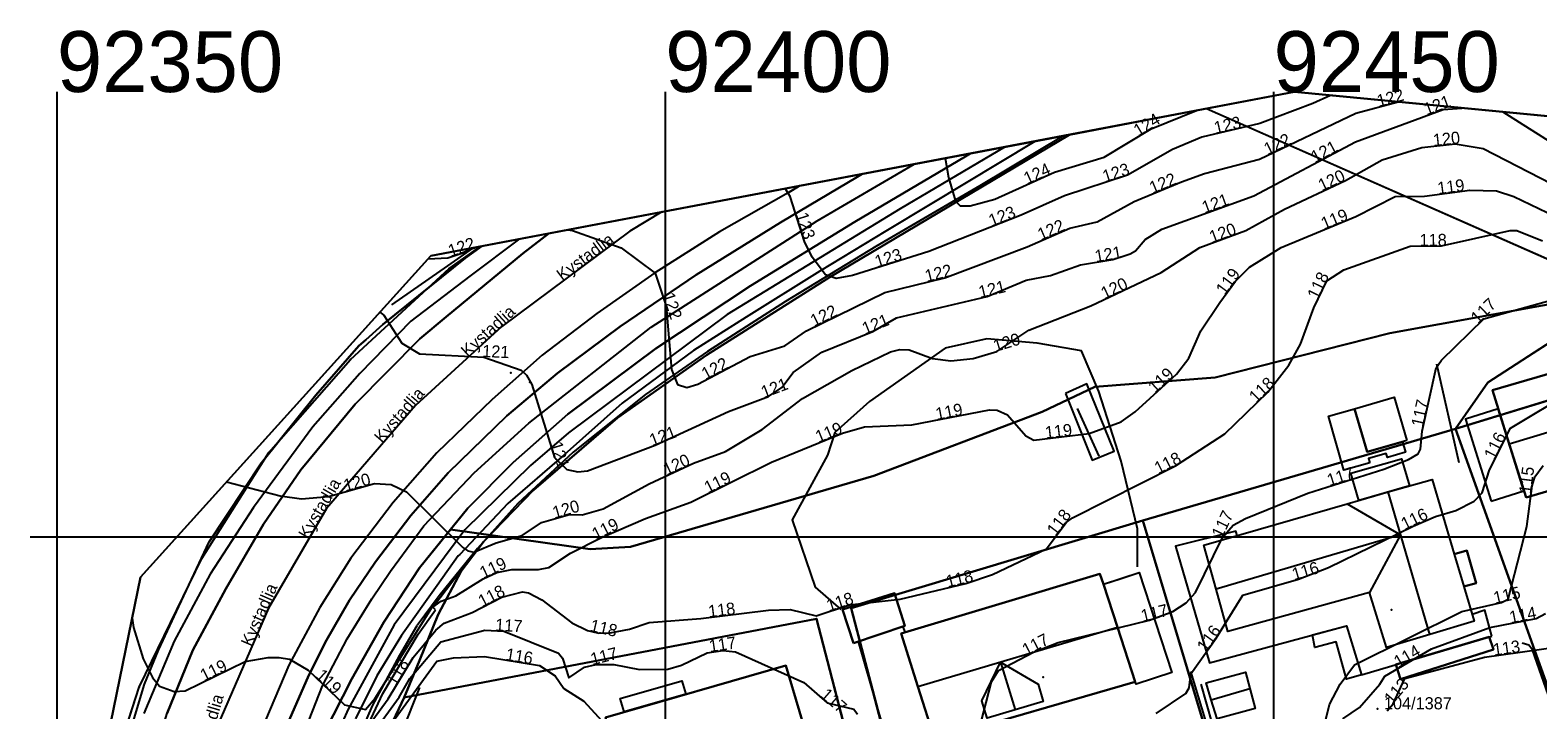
# Model space of a CAD drawing. Header units: metres. Extents: x 92348 to 92653, y 1600225 to 1600392.
# Tile 5 of 14: x 92348 to 92472, y 1600336 to 1600392. Entities that reach past the tile are written whole.
import ezdxf

# ---------------------------------------------------------------- set-up
doc = ezdxf.new("R2010")
doc.units = ezdxf.units.M
doc.header["$LTSCALE"] = 25.4
for name, color, linetype in [('Adresse', 10, 'Continuous'), ('AnnenBygning', 10, 'Continuous'), ('AnnetVegarealAvgrensning', 10, 'Continuous'), ('ArealressursFlate', 10, 'Continuous'), ('ArealressursGrense', 10, 'Continuous'), ('Bestillingspolygon', 10, 'Continuous'), ('Bygning', 10, 'Continuous'), ('Bygningsdelelinje', 10, 'Continuous'), ('Bygningslinje', 10, 'Continuous'), ('Eiendomsgrense', 10, 'Continuous'), ('elveg20.v_kartverket_255_veglenke', 10, 'Continuous'), ('GatenavnTekst', 10, 'Continuous'), ('Gidtekst', 10, 'Continuous'), ('Gjerde', 10, 'Continuous'), ('GnrBnrTekst', 10, 'Continuous'), ('Hekk', 10, 'Continuous'), ('HoydeTekst', 10, 'Continuous'), ('HøydeKurve', 10, 'Continuous'), ('KantUtsnitt', 10, 'Continuous'), ('Kumlokk', 10, 'Continuous'), ('Mast', 10, 'Continuous'), ('MurLoddrett', 10, 'Continuous'), ('Mønelinje', 10, 'Continuous'), ('Rutenett', 10, 'Continuous'), ('Rutenett_text', 10, 'Continuous'), ('Skjerm', 10, 'Continuous'), ('Takkant', 10, 'Continuous'), ('Takoverbygg', 10, 'Continuous'), ('TakoverbyggKant', 10, 'Continuous'), ('Taksprang', 10, 'Continuous'), ('TaksprangBunn', 10, 'Continuous'), ('Teig', 10, 'Continuous'), ('Teiggrensepunkt', 10, 'Continuous'), ('Vegdekkekant', 10, 'Continuous'), ('VeggrøftÅpen', 10, 'Continuous'), ('VegGåendeOgSyklende', 10, 'Continuous'), ('VegKjørende', 10, 'Continuous'), ('Veranda', 10, 'Continuous')]:
    doc.layers.add(name, color=color, linetype=linetype)

msp = doc.modelspace()

# ---------------------------------------------------------------- linework, layer by layer
at = {"layer": 'Adresse'}
for p in [(92459.69, 1600344.01), (92431.05, 1600338.48)]:
    msp.add_point(p, dxfattribs=at)
at = {"layer": 'AnnenBygning'}
for points in [[(92415.46, 1600341.27, 121.64), (92414.57, 1600344.03, 121.12), (92418.84, 1600345.37, 121.11), (92419.68, 1600342.68, 121.74)], [(92444.87, 1600336.61, 118.63), (92444.46, 1600338, 117.49), (92447.68, 1600338.87, 117.46), (92448.04, 1600337.54, 118.63), (92448.48, 1600335.89, 117.53), (92445.35, 1600335.03, 117.57)]]:
    msp.add_polyline3d(points, close=True, dxfattribs=at)
at = {"layer": 'AnnetVegarealAvgrensning'}
msp.add_line((92446.16, 1600329.15, 116.13), (92443.19, 1600338.93, 116.13), dxfattribs=at)
msp.add_polyline3d([(92476.04, 1600343.1, 113.11), (92476.57, 1600337.87, 112.54), (92476.69, 1600337.31, 112.51), (92476.56, 1600337.16, 112.5), (92476.47, 1600337.12, 112.49), (92476.28, 1600337.1, 112.49), (92475.15, 1600340.26, 112.74), (92474.85, 1600340.55, 112.74), (92474.38, 1600340.56, 112.74), (92474, 1600340.5, 112.71), (92473.59, 1600340.41, 112.67), (92473, 1600340.1, 112.65), (92472.98, 1600339.75, 112.64), (92474.36, 1600334.63, 112.32), (92474.29, 1600334.05, 112.31), (92474.17, 1600333.96, 112.28), (92473.84, 1600333.99, 112.27), (92473.51, 1600334.39, 112.29), (92471.27, 1600340.71, 112.67), (92470.97, 1600341.09, 112.7), (92470.44, 1600341.27, 112.71)], dxfattribs=at)
at = {"layer": 'ArealressursFlate'}
for points in [[(92480.57, 1600370.57), (92459.55, 1600366.74), (92445.21, 1600363.11), (92435.3, 1600362.34), (92430.99, 1600360.29), (92417.13, 1600355.03), (92397.13, 1600349.19), (92393.82, 1600349), (92382.34, 1600350.61), (92383.76, 1600352.37), (92387.5, 1600356.12), (92391.99, 1600360.08), (92399.22, 1600365.5), (92407, 1600370.63), (92415.59, 1600375.9), (92424.67, 1600381.29), (92425.08, 1600381.53), (92451.71, 1600386.58), (92530.82, 1600378.99)], [(92368.99, 1600334.68), (92370.62, 1600338.45), (92372.06, 1600341.33), (92374.05, 1600344.79), (92376.19, 1600347.95), (92379.1, 1600351.76), (92382.16, 1600355.28), (92386.97, 1600359.94), (92391.14, 1600363.46), (92396.29, 1600367.3), (92402.53, 1600371.55), (92409.48, 1600375.85), (92415.81, 1600379.61), (92416.2, 1600379.85), (92425.08, 1600381.53), (92424.67, 1600381.29), (92415.59, 1600375.9), (92407, 1600370.63), (92399.22, 1600365.5), (92391.99, 1600360.08), (92387.5, 1600356.12), (92383.76, 1600352.37), (92382.34, 1600350.61), (92379.81, 1600347.45), (92376.88, 1600342.98), (92374.23, 1600338.32), (92371.98, 1600333.92)], [(92359.06, 1600335.52), (92361.18, 1600340.69), (92363.88, 1600345.73), (92366.98, 1600351.05), (92370.04, 1600355.51), (92374.52, 1600360.91), (92379.83, 1600366.28), (92381.98, 1600368.08), (92388.29, 1600373.31), (92390.47, 1600374.96), (92411.03, 1600378.86), (92410.09, 1600378.3), (92404.47, 1600375.08), (92399.13, 1600371.7), (92394.38, 1600368.37), (92389.87, 1600364.94), (92385.78, 1600361.3), (92381.22, 1600356.92), (92377.63, 1600352.84), (92374.15, 1600348.24), (92371.6, 1600344.19), (92369.07, 1600339.46), (92366.77, 1600334.03)], [(92371.98, 1600333.92), (92374.23, 1600338.32), (92376.88, 1600342.98), (92379.81, 1600347.45), (92382.34, 1600350.61), (92393.82, 1600349), (92397.13, 1600349.19), (92417.13, 1600355.03), (92430.99, 1600360.29), (92435.3, 1600362.34), (92445.21, 1600363.11), (92459.55, 1600366.74), (92480.57, 1600370.57)]]:
    msp.add_lwpolyline(points, dxfattribs=at)
at = {"layer": 'ArealressursGrense'}
msp.add_line((92410.09, 1600378.3), (92411.03, 1600378.86), dxfattribs=at)
for points in [[(92382.34, 1600350.61), (92383.76, 1600352.37), (92387.5, 1600356.12), (92391.99, 1600360.08), (92399.22, 1600365.5), (92407, 1600370.63), (92415.59, 1600375.9), (92424.67, 1600381.29), (92425.08, 1600381.53)], [(92416.2, 1600379.85), (92415.81, 1600379.61), (92409.48, 1600375.85), (92402.53, 1600371.55), (92396.29, 1600367.3), (92391.14, 1600363.46), (92386.97, 1600359.94), (92382.16, 1600355.28), (92379.1, 1600351.76), (92376.19, 1600347.95), (92374.05, 1600344.79), (92372.06, 1600341.33), (92370.62, 1600338.45), (92368.99, 1600334.68)], [(92410.09, 1600378.3), (92404.47, 1600375.08), (92399.13, 1600371.7), (92394.38, 1600368.37), (92389.87, 1600364.94), (92385.78, 1600361.3), (92381.22, 1600356.92), (92377.63, 1600352.84), (92374.15, 1600348.24), (92371.6, 1600344.19), (92369.07, 1600339.46), (92366.77, 1600334.03)], [(92381.98, 1600368.08), (92388.29, 1600373.31), (92390.47, 1600374.96)], [(92521.85, 1600366.36), (92495.45, 1600367.28), (92490.17, 1600367.74), (92489.32, 1600368.18), (92488.08, 1600369.22), (92485.58, 1600370.12), (92482.66, 1600370.56), (92480.57, 1600370.57), (92459.55, 1600366.74), (92445.21, 1600363.11), (92435.3, 1600362.34), (92430.99, 1600360.29), (92417.13, 1600355.03), (92397.13, 1600349.19), (92393.82, 1600349), (92382.34, 1600350.61)], [(92366.07, 1600270.51), (92364.75, 1600272.74), (92362.31, 1600277.08), (92359.64, 1600283.12), (92358.05, 1600287.45), (92356.66, 1600292.41), (92355.71, 1600296.97), (92355.18, 1600300.69), (92354.76, 1600305.88), (92354.72, 1600309.27), (92354.8, 1600313.33), (92355.01, 1600316.18), (92355.56, 1600321.27), (92356.56, 1600326.53), (92357.56, 1600330.6), (92359.06, 1600335.52), (92361.18, 1600340.69), (92363.88, 1600345.73), (92366.98, 1600351.05), (92370.04, 1600355.51), (92374.52, 1600360.91), (92379.83, 1600366.28), (92381.98, 1600368.08)], [(92371.98, 1600333.92), (92374.23, 1600338.32), (92376.88, 1600342.98), (92379.81, 1600347.45), (92382.34, 1600350.61)]]:
    msp.add_lwpolyline(points, dxfattribs=at)
at = {"layer": 'Bestillingspolygon'}
msp.add_lwpolyline([(92626.35, 1600369.82), (92451.71, 1600386.58), (92380.72, 1600373.12), (92356.87, 1600346.7), (92347.8, 1600302.33), (92365.62, 1600254.39), (92417.03, 1600227.01), (92571.82, 1600225.09)], close=True, dxfattribs=at)
at = {"layer": 'Bygning'}
for points in [[(92470.75, 1600353.24, 119.77), (92469.37, 1600357.65, 123), (92467.98, 1600362.06, 119.56), (92484.65, 1600366.91, 119.31), (92485.96, 1600362.64, 122.98), (92487.35, 1600358.12, 119.57)], [(92465.64, 1600345.91, 120.53), (92466.48, 1600343.08, 120.53), (92462.85, 1600341.98, 124.06), (92459.28, 1600340.9, 120.44), (92457.87, 1600345.44, 120.59), (92446.24, 1600342.23, 121.03), (92445.27, 1600345.71, 124.08), (92444.26, 1600349.31, 120.76), (92456.06, 1600352.73, 120.64), (92459.41, 1600353.7, 124.08), (92463.03, 1600354.73, 120.51), (92464.84, 1600348.58, 120.52), (92465.87, 1600348.88, 118.24), (92466.66, 1600346.2, 118.24)], [(92436.01, 1600346.11, 122.4), (92437.16, 1600342.58, 125.18), (92438.63, 1600338.09, 121.82), (92422.17, 1600333.32, 121.84), (92420.77, 1600337.69, 124.95), (92419.38, 1600342.07, 121.88), (92435.73, 1600346.96, 121.73)], [(92436.01, 1600346.11, 118.75), (92437.47, 1600346.59, 118.75), (92438.96, 1600347.07, 118.75), (92441.64, 1600338.85, 118.75), (92438.7, 1600337.89, 118.75), (92438.63, 1600338.09, 118.74), (92437.16, 1600342.58, 125.18)], [(92413.63, 1600325.64, 117.72), (92397.82, 1600321.28, 117.72), (92395.1, 1600330.57, 117.72), (92396.32, 1600330.92, 117.72), (92396.18, 1600331.4, 122.5), (92395.08, 1600335.16, 120.29), (92409.92, 1600339.42, 120.34), (92411.03, 1600335.63, 122.5), (92411.68, 1600333.4, 121.25), (92412.14, 1600331.8, 120.35), (92411.84, 1600331.73, 120.35), (92413.31, 1600326.93, 120.4)]]:
    msp.add_polyline3d(points, close=True, dxfattribs=at)
at = {"layer": 'Bygningsdelelinje'}
msp.add_polyline3d([(92436.01, 1600346.11, 122.4), (92437.16, 1600342.58, 125.18), (92438.63, 1600338.09, 121.82)], dxfattribs=at)
at = {"layer": 'Bygningslinje'}
for points in [[(92456.06, 1600352.73, 120.64), (92460.44, 1600350.17, 124.08), (92457.87, 1600345.44, 120.59)], [(92427.56, 1600339.71, 125.04), (92430.64, 1600337.89, 123.25), (92431.07, 1600336.47, 123.25), (92428.75, 1600335.78, 125.04), (92426.45, 1600335.1, 123.21), (92426.02, 1600336.52, 123.21), (92427.56, 1600339.71, 125.04)]]:
    msp.add_polyline3d(points, dxfattribs=at)
at = {"layer": 'Eiendomsgrense'}
for p, q in [((92444.49, 1600385.21), (92478.93, 1600370.03)), ((92433.22, 1600383.07), (92413.53, 1600371.36)), ((92382.25, 1600372.08), (92384.84, 1600373.9)), ((92374.14, 1600364.58), (92382.25, 1600372.08)), ((92413.53, 1600371.36), (92403.39, 1600364.93)), ((92478.94, 1600370.03), (92467.62, 1600362.7)), ((92464.95, 1600358.89), (92488.09, 1600365.99)), ((92367.41, 1600356.94), (92374.14, 1600364.58)), ((92403.39, 1600364.93), (92396.08, 1600359.79)), ((92467.62, 1600362.7), (92464.95, 1600358.89)), ((92396.08, 1600359.79), (92389.16, 1600353.84)), ((92464.95, 1600358.89), (92439.24, 1600351.34)), ((92464.95, 1600358.89), (92478.89, 1600319.85)), ((92361.9, 1600348.22), (92367.41, 1600356.94)), ((92389.16, 1600353.84), (92385.05, 1600349.58)), ((92439.24, 1600351.34), (92415.29, 1600344.14)), ((92447, 1600325.47), (92439.24, 1600351.34)), ((92385.05, 1600349.58), (92383.22, 1600347.17)), ((92356.77, 1600337.64), (92361.9, 1600348.22)), ((92383.22, 1600347.17), (92381.33, 1600343.62)), ((92412.42, 1600343.27), (92378.55, 1600336.79)), ((92381.33, 1600343.62), (92379.79, 1600339.84)), ((92418.46, 1600320.06), (92412.42, 1600343.27)), ((92415.29, 1600344.14), (92422.1, 1600318)), ((92379.79, 1600339.84), (92378.55, 1600336.79)), ((92354.18, 1600329.66), (92356.77, 1600337.64)), ((92376.5, 1600332.5), (92378.55, 1600336.79))]:
    msp.add_line(p, q, dxfattribs=at)
at = {"layer": 'elveg20.v_kartverket_255_veglenke'}
for points in [[(92427.93, 1600382.07, 124.4), (92419.31, 1600376.97, 123.68), (92405.09, 1600368.28, 122.53), (92392.04, 1600358.56, 121.25), (92388.93, 1600355.88, 120.84), (92383.54, 1600350.58, 120.09), (92377.72, 1600342.77, 119.4), (92373.94, 1600335.84, 118.88), (92372.07, 1600331.66, 118.62)], [(92369.38, 1600331.52, 118.58), (92371.83, 1600337.76, 118.79), (92373.86, 1600341.63, 119.23), (92375.89, 1600344.92, 119.44), (92377.41, 1600347.19, 119.71), (92380.17, 1600350.92, 119.9), (92384.29, 1600355.26, 120.34), (92388.78, 1600359.34, 120.75), (92398.83, 1600367.24, 121.8), (92412.48, 1600376, 122.99), (92420.47, 1600380.65, 123.7)], [(92399.73, 1600376.72, 122.63), (92397.08, 1600375.13, 122.4), (92386.57, 1600367.3, 121.36), (92379.47, 1600360.79, 120.67), (92372.16, 1600352.34, 119.77), (92367.39, 1600344.13, 119.43), (92362.59, 1600333.09, 118.58), (92360.04, 1600324.49, 118.17), (92358.8, 1600313.91, 117.36), (92358.79, 1600305.03, 116.93), (92360.88, 1600292.01, 116.24), (92365.73, 1600279.79, 115.16), (92371.63, 1600268.94, 114.55), (92377.08, 1600261.9, 113.99), (92382.75, 1600254.5, 114.46)], [(92388.01, 1600374.5, 122.1), (92383.95, 1600371.44, 121.77), (92379.1, 1600367.74, 121.38), (92374.89, 1600363.44, 121.02), (92371.03, 1600359.06, 120.54), (92366.16, 1600352.42, 120.18), (92362.59, 1600346.93, 119.66), (92359.65, 1600341.42, 119.41), (92357.13, 1600335.48, 119.07)]]:
    msp.add_polyline3d(points, dxfattribs=at)
at = {"layer": 'Gidtekst'}
msp.add_point((92458.53, 1600335.85), dxfattribs=at)
at = {"layer": 'Gjerde'}
for points in [[(92438.82, 1600347.55, 119.15), (92438.82, 1600350.66, 119.67), (92437.48, 1600356.22, 120.22), (92435.63, 1600361.95, 120.87), (92434.21, 1600365.31, 121.02), (92430.56, 1600365.94, 121.29), (92426.42, 1600366.29, 121.4), (92423.01, 1600365.52, 121.34), (92416.78, 1600361.12, 120.79), (92413.95, 1600358.59, 120.38), (92413.33, 1600356.71, 120.11), (92410.44, 1600351.4, 119.64), (92412.32, 1600345.87, 119.64), (92414.43, 1600344.02, 119.7)], [(92432.89, 1600361.78, 120.17), (92435.09, 1600356.32, 119.78), (92436.89, 1600357.04, 119.81), (92434.64, 1600362.58, 120.11), (92432.89, 1600361.78, 120.17)]]:
    msp.add_polyline3d(points, dxfattribs=at)
at = {"layer": 'Hekk'}
for p, q in [((92465.24, 1600356.08, 118.47), (92463.41, 1600364.19, 118.47)), ((92435.65, 1600356.64, 119.64), (92433.87, 1600360.55, 119.99)), ((92446.9, 1600327.89, 117.37), (92444.04, 1600337.89, 117.48))]:
    msp.add_line(p, q, dxfattribs=at)
msp.add_polyline3d([(92376.84, 1600322.53, 115.63), (92373.96, 1600322.89, 116.38), (92379.83, 1600337.63, 117.28)], dxfattribs=at)
at = {"layer": 'HøydeKurve'}
for points in [[(92391.99, 1600375.25, 122), (92392.37, 1600375.2, 122), (92396.37, 1600373.77, 122), (92399.16, 1600371.69, 122), (92400.07, 1600368.96, 122), (92400.52, 1600363.77, 122), (92401.01, 1600362.53, 122), (92401.76, 1600362.27, 122), (92402.68, 1600362.56, 122), (92406.98, 1600364.83, 122), (92409.84, 1600365.72, 122), (92411.6, 1600366.95, 122), (92418.05, 1600370.09, 122), (92422.97, 1600371.31, 122), (92429.75, 1600373.86, 122), (92433.24, 1600375.38, 122), (92435.5, 1600375.9, 122), (92438.55, 1600377.58, 122), (92442.43, 1600379.19, 122), (92444.32, 1600379.87, 122), (92448.84, 1600381.06, 122), (92456.75, 1600384.85, 122), (92460.23, 1600385.76, 122)], [(92454.69, 1600386.29, 123), (92453.22, 1600385.64, 123), (92448.88, 1600383.98, 123), (92444.1, 1600382.87, 123), (92441.69, 1600381.86, 123), (92438, 1600379.74, 123), (92432.81, 1600378.05, 123), (92429.26, 1600376.46, 123), (92421.65, 1600373.46, 123), (92415.39, 1600371.49, 123), (92414.04, 1600371.25, 123), (92413.16, 1600371.54, 123), (92412.08, 1600372.99, 123), (92411.44, 1600374.29, 123), (92410.26, 1600377.99, 123), (92409.85, 1600378.64, 123)], [(92376.53, 1600368.47, 121), (92376.87, 1600368.24, 121), (92378.34, 1600365.92, 121), (92379.8, 1600365.05, 121), (92385.1, 1600364.79, 121), (92388.17, 1600363.72, 121), (92388.6, 1600363.31, 121), (92389.03, 1600362.52, 121), (92390.89, 1600356.54, 121), (92391.92, 1600355.54, 121), (92392.82, 1600355.34, 121), (92393.61, 1600355.44, 121), (92399.18, 1600357.54, 121), (92405.2, 1600360.3, 121), (92408.49, 1600361.54, 121), (92409.57, 1600362.28, 121), (92410.51, 1600363.51, 121), (92412.88, 1600365.2, 121), (92417.06, 1600366.88, 121), (92419.01, 1600368.01, 121), (92426.46, 1600369.77, 121), (92429.67, 1600371.12, 121), (92431.65, 1600371.5, 121), (92434.14, 1600372.36, 121), (92436.78, 1600372.81, 121), (92438.22, 1600373.26, 121), (92438.66, 1600373.51, 121), (92439.45, 1600374.46, 121), (92440.8, 1600375.31, 121), (92448.37, 1600378.04, 121), (92456.73, 1600382.49, 121), (92463.94, 1600385.15, 121), (92465.47, 1600385.26, 121)], [(92423, 1600381.13, 124), (92423.28, 1600379.54, 124), (92423.85, 1600377.61, 124), (92424.23, 1600377.23, 124), (92425.06, 1600377.23, 124), (92427.08, 1600377.76, 124), (92431.99, 1600379.98, 124), (92436.08, 1600381.22, 124), (92439.95, 1600383.55, 124), (92443.65, 1600385.05, 124)], [(92468.84, 1600384.94, 121), (92473.39, 1600382.06, 121), (92475.21, 1600381.16, 121), (92477.79, 1600380.31, 121), (92482.34, 1600378.5, 121), (92487.65, 1600377.46, 121), (92491.23, 1600375.62, 121), (92492.48, 1600375.44, 121), (92493.46, 1600375.48, 121), (92497.26, 1600376.33, 121), (92505.74, 1600379.6, 121), (92508.28, 1600381.15, 121)], [(92363.95, 1600354.53, 120), (92368.36, 1600353.38, 120), (92370.11, 1600353.12, 120), (92372.33, 1600353.33, 120), (92376.1, 1600354.39, 120), (92377.46, 1600354.3, 120), (92378.74, 1600353.7, 120), (92383.36, 1600349.13, 120), (92383.78, 1600348.84, 120), (92384.28, 1600348.74, 120), (92386.1, 1600349.52, 120), (92388.23, 1600350.11, 120), (92389.83, 1600351.18, 120), (92392.14, 1600351.85, 120), (92393.17, 1600351.81, 120), (92394.91, 1600352.32, 120), (92398.67, 1600354.36, 120), (92402.31, 1600356.05, 120), (92404.96, 1600357.02, 120), (92407.97, 1600358.84, 120), (92411.29, 1600361.39, 120), (92415.33, 1600363.68, 120), (92418.51, 1600365.22, 120), (92419.29, 1600365.41, 120), (92420.04, 1600365.39, 120), (92421.96, 1600364.68, 120), (92423.46, 1600364.48, 120), (92425.32, 1600364.66, 120), (92427.25, 1600365.24, 120), (92429.89, 1600366.99, 120), (92434.99, 1600369, 120), (92440.76, 1600371.73, 120), (92443.94, 1600373.79, 120), (92447.72, 1600375.18, 120), (92450.89, 1600376.95, 120), (92455.9, 1600379.31, 120), (92458.91, 1600381.01, 120), (92462.17, 1600382.02, 120), (92464.92, 1600382.31, 120), (92467.23, 1600381.93, 120), (92474.73, 1600378.07, 120)], [(92356.18, 1600343.32, 119), (92356.29, 1600342.54, 119), (92357.09, 1600339.98, 119), (92357.85, 1600338.43, 119), (92358.44, 1600337.73, 119), (92359.63, 1600337.3, 119), (92360.53, 1600337.34, 119), (92365.46, 1600339.75, 119), (92367.35, 1600340.09, 119), (92368.27, 1600340.09, 119), (92369.12, 1600339.94, 119), (92370.66, 1600339.03, 119), (92373.64, 1600336.18, 119), (92375.35, 1600335.82, 119), (92376.17, 1600336.74, 119), (92380.78, 1600344.14, 119), (92381.57, 1600344.71, 119), (92382.79, 1600345.14, 119), (92385.04, 1600346.54, 119), (92386.17, 1600347.07, 119), (92387.4, 1600347.31, 119), (92389.59, 1600347.33, 119), (92390.43, 1600347.49, 119), (92392.22, 1600348.66, 119), (92394.77, 1600349.95, 119), (92398.38, 1600351.51, 119), (92402.11, 1600352.85, 119), (92408.72, 1600356.14, 119), (92414.57, 1600358.52, 119), (92416.37, 1600359.04, 119), (92420.26, 1600359.2, 119), (92426.66, 1600360.45, 119), (92427.27, 1600360.43, 119), (92428.12, 1600360.04, 119), (92429.63, 1600358.31, 119), (92430.3, 1600357.96, 119), (92434.85, 1600358.49, 119), (92437.46, 1600359.47, 119), (92438.62, 1600360.29, 119), (92442.01, 1600363.38, 119), (92443.02, 1600364.7, 119), (92444.03, 1600366.93, 119), (92445.57, 1600369.27, 119), (92446.87, 1600371.02, 119), (92448.01, 1600372.17, 119), (92450.62, 1600373.8, 119), (92456.77, 1600376.33, 119), (92459.98, 1600377.98, 119), (92462.4, 1600378.01, 119), (92466.13, 1600378.5, 119), (92468.33, 1600378.45, 119), (92469.75, 1600377.99, 119), (92472.49, 1600376.66, 119)], [(92375.96, 1600334.97, 118), (92377.22, 1600336.68, 118), (92379.28, 1600340.09, 118), (92381.13, 1600342.32, 118), (92381.84, 1600342.91, 118), (92384.12, 1600343.77, 118), (92386.57, 1600345.04, 118), (92388.26, 1600345.48, 118), (92388.76, 1600345.39, 118), (92389.86, 1600344.83, 118), (92392.33, 1600342.92, 118), (92393.61, 1600342.3, 118), (92394.53, 1600342.09, 118), (92395.46, 1600342.1, 118), (92397.06, 1600342.42, 118), (92398.67, 1600342.96, 118), (92402.92, 1600343.29, 118), (92408.48, 1600343.98, 118), (92410.26, 1600344.02, 118), (92412.41, 1600343.52, 118), (92415.13, 1600344.4, 118), (92419.3, 1600344.89, 118), (92424.7, 1600346.18, 118), (92426.89, 1600346.92, 118), (92431.34, 1600349.03, 118), (92432.96, 1600351.18, 118), (92433.46, 1600351.58, 118), (92441.93, 1600355.85, 118), (92445.98, 1600358.47, 118), (92449.52, 1600361.9, 118), (92451.26, 1600364.12, 118), (92452.22, 1600365.85, 118), (92453.3, 1600368.82, 118), (92454.38, 1600371.04, 118), (92455.76, 1600371.95, 118), (92461.22, 1600373.91, 118), (92463.8, 1600373.92, 118), (92469.44, 1600375.18, 118), (92469.99, 1600375.19, 118), (92472.11, 1600374.35, 118)], [(92380.5, 1600372.87, 122), (92382.14, 1600372.94, 122), (92383.36, 1600373.35, 122), (92384.05, 1600373.75, 122)], [(92425.75, 1600333.95, 117), (92426.82, 1600338.07, 117), (92427.38, 1600339.02, 117), (92430.27, 1600340.52, 117), (92432.29, 1600341.31, 117), (92439.8, 1600343.14, 117), (92441.71, 1600343.87, 117), (92442.81, 1600344.57, 117), (92443.59, 1600345.43, 117), (92445.81, 1600349.96, 117), (92446.68, 1600350.96, 117), (92447.68, 1600351.5, 117), (92452.82, 1600353.59, 117), (92459.05, 1600355.57, 117), (92461.09, 1600356.35, 117), (92461.87, 1600356.82, 117), (92462.07, 1600357.21, 117), (92462.21, 1600358.7, 117), (92463.36, 1600363.91, 117), (92463.79, 1600364.54, 117), (92467.28, 1600367.94, 117), (92473.2, 1600369.56, 117)], [(92440.35, 1600335.47, 116), (92442.79, 1600337.12, 116), (92443.05, 1600337.59, 116), (92443.19, 1600338.74, 116), (92445.27, 1600341.66, 116), (92447.48, 1600345.2, 116), (92452.04, 1600346.53, 116), (92454.52, 1600347.49, 116), (92461.46, 1600350.88, 116), (92463.31, 1600351.67, 116), (92464.99, 1600352.17, 116), (92466.48, 1600352.94, 116), (92467.13, 1600353.63, 116), (92467.74, 1600355.51, 116), (92469.47, 1600358.93, 116), (92479.72, 1600365.07, 116)], [(92453.79, 1600333.01, 115), (92454.59, 1600336.23, 115), (92455.47, 1600337.89, 115), (92456.66, 1600339.49, 115), (92465.47, 1600343.86, 115), (92468.74, 1600344.6, 115), (92469.27, 1600344.89, 115), (92470.82, 1600350.86, 115), (92471.24, 1600354.19, 115), (92471.48, 1600354.93, 115), (92472.16, 1600355.87, 115)], [(92455.69, 1600335.05, 114), (92457.05, 1600335.97, 114), (92458.74, 1600337.9, 114), (92459.13, 1600338.55, 114), (92462.98, 1600340.8, 114), (92467.76, 1600342.54, 114), (92471.57, 1600343.29, 114), (92472.34, 1600343.69, 114)], [(92375.85, 1600333.7, 117), (92378.14, 1600336.81, 117), (92379.01, 1600338.37, 117), (92381.55, 1600341.36, 117), (92385.17, 1600342.34, 117), (92386.74, 1600342.24, 117), (92391.22, 1600340.44, 117), (92391.55, 1600340.03, 117), (92392.07, 1600338.42, 117), (92393.37, 1600339.28, 117), (92394.32, 1600339.52, 117), (92395.78, 1600339.51, 117), (92397.89, 1600339.11, 117), (92400.2, 1600339.13, 117), (92401.34, 1600339.45, 117), (92403.44, 1600340.48, 117), (92404.73, 1600340.67, 117), (92405.77, 1600340.54, 117), (92411.39, 1600338.04, 117), (92413.31, 1600336.36, 117), (92415.5, 1600335.83, 117), (92415.8, 1600335.42, 117)], [(92459.34, 1600335.7, 113), (92459.84, 1600336.28, 113), (92460.78, 1600338.36, 113), (92467.34, 1600340.11, 113), (92473.4, 1600340.96, 113)], [(92375.92, 1600332.46, 116), (92381.23, 1600339.78, 116), (92382.6, 1600340.05, 116), (92385.13, 1600340.16, 116), (92389.67, 1600339.42, 116), (92390.95, 1600338.58, 116), (92391.67, 1600337.54, 116), (92393.31, 1600336.48, 116), (92395.67, 1600333.93, 116)]]:
    msp.add_polyline3d(points, dxfattribs=at)
at = {"layer": 'KantUtsnitt'}
for p, q in [((92433.22, 1600383.07), (92444.49, 1600385.21)), ((92384.84, 1600373.9), (92433.22, 1600383.07)), ((92425.08, 1600381.53, 124.13), (92430.42, 1600382.54, 124.45)), ((92416.2, 1600379.85), (92425.08, 1600381.53)), ((92416.2, 1600379.85, 123.75), (92425.08, 1600381.53, 124.13)), ((92411.03, 1600378.86), (92416.2, 1600379.85)), ((92411.03, 1600378.86, 123.27), (92416.2, 1600379.85, 123.75)), ((92390.47, 1600374.96), (92411.03, 1600378.86)), ((92390.47, 1600374.96, 122.11), (92411.03, 1600378.86, 123.27)), ((92384.93, 1600373.91, 121.87), (92390.47, 1600374.96, 122.11))]:
    msp.add_line(p, q, dxfattribs=at)
for points in [[(92626.35, 1600369.82), (92571.82, 1600225.09), (92417.03, 1600227.02), (92365.62, 1600254.39), (92347.8, 1600302.33), (92356.88, 1600346.7), (92380.72, 1600373.12), (92451.71, 1600386.58), (92626.35, 1600369.82)], [(92626.35, 1600369.82), (92571.82, 1600225.09), (92417.03, 1600227.02), (92365.62, 1600254.39), (92347.8, 1600302.33), (92356.88, 1600346.7), (92380.72, 1600373.12), (92451.71, 1600386.58), (92626.35, 1600369.82)], [(92425.08, 1600381.53), (92451.71, 1600386.58), (92530.82, 1600378.99)], [(92444.49, 1600385.21), (92451.71, 1600386.58), (92537.25, 1600378.37)], [(92370.03, 1600252.05), (92365.62, 1600254.39), (92347.8, 1600302.33), (92356.88, 1600346.7), (92380.72, 1600373.12), (92390.47, 1600374.96)], [(92352.29, 1600324.27), (92356.88, 1600346.7), (92380.72, 1600373.12), (92384.84, 1600373.9)]]:
    msp.add_lwpolyline(points, dxfattribs=at)
for points in [[(92432.74, 1600382.98, 127.29), (92451.71, 1600386.58, 127.29), (92626.35, 1600369.82, 127.29), (92571.82, 1600225.09, 127.29), (92417.03, 1600227.02, 127.29), (92365.62, 1600254.39, 127.29), (92347.8, 1600302.33, 127.29), (92356.88, 1600346.7, 127.29), (92380.72, 1600373.12, 127.29), (92432.74, 1600382.98, 127.29)], [(92430.42, 1600382.54, 124.45), (92451.71, 1600386.58, 122.14), (92617.28, 1600370.69, 104.44)], [(92367.12, 1600253.6, 114.54), (92365.62, 1600254.39, 114.63), (92347.8, 1600302.33, 117.35), (92356.88, 1600346.7, 119.76), (92380.72, 1600373.12, 121.65), (92384.93, 1600373.91, 121.87)]]:
    msp.add_polyline3d(points, dxfattribs=at)
at = {"layer": 'Kumlokk'}
msp.add_point((92387.32, 1600363.5, 120.97), dxfattribs=at)
at = {"layer": 'Mast'}
msp.add_point((92388.88, 1600362.73, 131.67), dxfattribs=at)
at = {"layer": 'MurLoddrett'}
for points in [[(92381.11, 1600344.01, 119.65), (92380.91, 1600344.22, 119.65), (92383.15, 1600347.18, 119.83)], [(92374.85, 1600332.96, 118.74), (92376.78, 1600337.11, 119.21), (92379.7, 1600342.01, 119.57), (92381.11, 1600344.01, 119.65)]]:
    msp.add_polyline3d(points, dxfattribs=at)
at = {"layer": 'Mønelinje'}
for p, q in [((92469.37, 1600357.65, 123), (92485.96, 1600362.64, 122.98)), ((92462.85, 1600341.98, 124.06), (92459.41, 1600353.7, 124.08)), ((92460.44, 1600350.17, 124.08), (92445.27, 1600345.71, 124.08)), ((92420.77, 1600337.69, 124.95), (92437.16, 1600342.58, 125.18)), ((92427.56, 1600339.71, 125.04), (92428.75, 1600335.78, 125.04)), ((92444.87, 1600336.61, 118.63), (92448.04, 1600337.54, 118.63))]:
    msp.add_line(p, q, dxfattribs=at)
at = {"layer": 'Rutenett'}
for p, q in [((92350, 1600386.58), (92350, 1600225.09)), ((92400, 1600386.58), (92400, 1600225.09)), ((92450, 1600386.58), (92450, 1600225.09)), ((92347.8, 1600350), (92626.35, 1600350))]:
    msp.add_line(p, q, dxfattribs=at)
at = {"layer": 'Skjerm'}
for points in [[(92432.74, 1600382.98, 127.29), (92425.86, 1600378.87, 126.62), (92417.3, 1600373.87, 125.8), (92409.87, 1600369.35, 125.19), (92403.46, 1600365.23, 124.64), (92398.38, 1600361.71, 124.08), (92392.43, 1600356.96, 123.53), (92387.87, 1600352.74, 123.09), (92384.56, 1600349.05, 122.45), (92381.41, 1600345.15, 122.38), (92379.61, 1600342.71, 122.38)], [(92374.45, 1600332.67, 121.22), (92375.95, 1600336.11, 121.55), (92378.19, 1600340.28, 121.84), (92379.61, 1600342.71, 121.9)]]:
    msp.add_polyline3d(points, dxfattribs=at)
at = {"layer": 'Takkant'}
for points in [[(92470.75, 1600353.24, 119.77), (92487.35, 1600358.12, 119.57), (92485.96, 1600362.64, 122.98), (92484.65, 1600366.91, 119.31), (92467.98, 1600362.06, 119.56), (92469.37, 1600357.65, 123), (92470.75, 1600353.24, 119.77)], [(92465.64, 1600345.91, 120.53), (92466.48, 1600343.08, 120.53), (92462.85, 1600341.98, 124.06), (92459.28, 1600340.9, 120.44), (92457.87, 1600345.44, 120.59), (92446.24, 1600342.23, 121.03), (92445.27, 1600345.71, 124.08), (92444.26, 1600349.31, 120.76), (92456.06, 1600352.73, 120.64), (92459.41, 1600353.7, 124.08), (92463.03, 1600354.73, 120.51), (92464.84, 1600348.58, 120.52)], [(92465.64, 1600345.91, 118.3), (92466.66, 1600346.2, 118.24), (92465.87, 1600348.88, 118.24), (92464.84, 1600348.58, 118.31)], [(92436.01, 1600346.11, 122.4), (92435.73, 1600346.96, 121.73), (92419.38, 1600342.07, 121.88), (92420.77, 1600337.69, 124.95), (92422.17, 1600333.32, 121.84), (92438.63, 1600338.09, 121.82)], [(92436.01, 1600346.11, 118.75), (92437.47, 1600346.59, 118.75), (92438.96, 1600347.07, 118.75), (92441.64, 1600338.85, 118.75), (92438.7, 1600337.89, 118.75), (92438.63, 1600338.09, 118.74)], [(92415.46, 1600341.27, 121.64), (92419.68, 1600342.68, 121.74), (92418.84, 1600345.37, 121.11), (92414.57, 1600344.03, 121.12), (92415.46, 1600341.27, 121.64)], [(92411.68, 1600333.4, 121.25), (92411.03, 1600335.63, 122.5), (92409.92, 1600339.42, 120.34), (92395.08, 1600335.16, 120.29), (92396.18, 1600331.4, 122.5), (92396.32, 1600330.92, 122.23)], [(92444.87, 1600336.61, 118.63), (92444.46, 1600338, 117.49), (92447.68, 1600338.87, 117.46), (92448.04, 1600337.54, 118.63), (92448.48, 1600335.89, 117.53), (92445.35, 1600335.03, 117.57), (92444.87, 1600336.61, 118.63)]]:
    msp.add_polyline3d(points, dxfattribs=at)
at = {"layer": 'Takoverbygg'}
for points in [[(92460.96, 1600357.93, 119.51), (92457.7, 1600356.98, 120.18), (92456.66, 1600360.54, 120.16), (92459.92, 1600361.49, 119.62)], [(92453.19, 1600341.94, 118.12), (92455.99, 1600342.7, 118.12), (92457.22, 1600338.67, 118.12), (92456, 1600338.29, 117.66), (92455.13, 1600341.38, 117.66), (92453.39, 1600340.91, 117.66)], [(92460.06, 1600339.51, 115.67), (92467.72, 1600341.78, 115.67), (92468.06, 1600340.74, 115.67), (92460.43, 1600338.31, 115.67)]]:
    msp.add_polyline3d(points, close=True, dxfattribs=at)
at = {"layer": 'TakoverbyggKant'}
for points in [[(92460.96, 1600357.93, 119.51), (92457.7, 1600356.98, 120.18), (92456.66, 1600360.54, 120.16), (92459.92, 1600361.49, 119.62), (92460.96, 1600357.93, 119.51)], [(92453.19, 1600341.94, 118.12), (92455.99, 1600342.7, 118.12), (92457.22, 1600338.67, 118.12), (92456, 1600338.29, 117.66), (92455.13, 1600341.38, 117.66), (92453.39, 1600340.91, 117.66), (92453.19, 1600341.94, 118.12)], [(92460.06, 1600339.51, 115.67), (92460.43, 1600338.31, 115.67), (92468.06, 1600340.74, 115.67), (92467.72, 1600341.78, 115.67), (92460.06, 1600339.51, 115.67)]]:
    msp.add_polyline3d(points, dxfattribs=at)
at = {"layer": 'Taksprang'}
msp.add_line((92464.84, 1600348.58, 120.52), (92465.64, 1600345.91, 120.53), dxfattribs=at)
msp.add_polyline3d([(92436.01, 1600346.11, 122.4), (92437.16, 1600342.58, 125.18), (92438.63, 1600338.09, 121.82)], dxfattribs=at)
at = {"layer": 'TaksprangBunn'}
msp.add_line((92464.84, 1600348.58, 118.31), (92465.64, 1600345.91, 118.3), dxfattribs=at)
msp.add_polyline3d([(92438.63, 1600338.09, 118.74), (92437.16, 1600342.58, 118.75), (92436.01, 1600346.11, 118.75)], dxfattribs=at)
at = {"layer": 'Teig'}
for points in [[(92418.46, 1600320.06), (92412.42, 1600343.27), (92378.55, 1600336.79), (92379.79, 1600339.84), (92381.33, 1600343.62), (92383.22, 1600347.17), (92385.05, 1600349.58), (92389.16, 1600353.84), (92396.08, 1600359.79), (92403.39, 1600364.93), (92413.53, 1600371.36), (92433.22, 1600383.07), (92444.49, 1600385.21), (92478.93, 1600370.03)], [(92354.18, 1600329.66), (92356.77, 1600337.64), (92361.9, 1600348.22), (92367.41, 1600356.94), (92374.14, 1600364.58), (92382.25, 1600372.08), (92384.84, 1600373.9), (92433.22, 1600383.07), (92413.53, 1600371.36), (92403.39, 1600364.93), (92396.08, 1600359.79), (92389.16, 1600353.84), (92385.05, 1600349.58), (92383.22, 1600347.17), (92381.33, 1600343.62), (92379.79, 1600339.84), (92378.55, 1600336.79), (92376.5, 1600332.5)], [(92478.94, 1600370.03), (92467.62, 1600362.7), (92464.95, 1600358.89), (92439.24, 1600351.34), (92415.29, 1600344.14), (92422.1, 1600318)]]:
    msp.add_lwpolyline(points, dxfattribs=at)
for points in [[(92464.95, 1600358.89), (92467.62, 1600362.7), (92478.94, 1600370.03), (92488.09, 1600365.99)], [(92479.68, 1600321.9), (92478.89, 1600319.85), (92464.95, 1600358.89), (92488.09, 1600365.99), (92497.03, 1600365.06), (92492.82, 1600330.21), (92491.84, 1600330.25), (92490.86, 1600330.22), (92489.89, 1600330.11), (92488.92, 1600329.92), (92487.98, 1600329.67), (92487.06, 1600329.35), (92486.16, 1600328.96), (92485.29, 1600328.5), (92484.46, 1600327.97), (92483.68, 1600327.38), (92482.93, 1600326.74), (92482.25, 1600326.05), (92481.61, 1600325.3), (92481.03, 1600324.5), (92480.52, 1600323.68), (92480.06, 1600322.81)], [(92439.24, 1600351.34), (92464.95, 1600358.89), (92478.89, 1600319.85), (92476.17, 1600312.76), (92475.91, 1600313.49), (92469.03, 1600332.08), (92447, 1600325.47)], [(92447, 1600325.47), (92442.69, 1600324.18), (92422.1, 1600318), (92415.29, 1600344.14), (92439.24, 1600351.34)], [(92391.5, 1600321.08), (92373.29, 1600323.15), (92373.82, 1600325.06), (92374.4, 1600326.95), (92375.05, 1600328.83), (92375.74, 1600330.68), (92376.5, 1600332.5), (92378.55, 1600336.79), (92412.42, 1600343.27), (92418.46, 1600320.06), (92416.85, 1600313.14), (92404.02, 1600311.53)]]:
    msp.add_lwpolyline(points, close=True, dxfattribs=at)
at = {"layer": 'Teiggrensepunkt'}
for p in [(92382.25, 1600372.08), (92413.53, 1600371.36), (92374.14, 1600364.58), (92403.39, 1600364.93), (92467.62, 1600362.7), (92396.08, 1600359.79), (92464.95, 1600358.89), (92367.41, 1600356.94), (92389.16, 1600353.84), (92439.24, 1600351.34), (92385.05, 1600349.58), (92361.9, 1600348.22), (92383.22, 1600347.17), (92381.33, 1600343.62), (92412.42, 1600343.27), (92415.29, 1600344.14), (92379.79, 1600339.84), (92356.77, 1600337.64), (92378.55, 1600336.79)]:
    msp.add_point(p, dxfattribs=at)
at = {"layer": 'Vegdekkekant'}
msp.add_line((92410.09, 1600378.3, 123.19), (92411.03, 1600378.86, 123.27), dxfattribs=at)
for points in [[(92430.42, 1600382.54, 124.45), (92430.38, 1600382.51, 124.44), (92421.78, 1600377.32, 123.82), (92418.14, 1600375.13, 123.51), (92412.71, 1600371.86, 123.14), (92406.65, 1600368.06, 122.49), (92402.32, 1600365.33, 122.16), (92396.46, 1600360.99, 121.65), (92391.7, 1600356.76, 121.11), (92387.07, 1600352.74, 120.76), (92383.11, 1600348.56, 120.09), (92382.99, 1600348.43, 120.07), (92381.25, 1600346, 119.81), (92378.33, 1600341.89, 119.37), (92376.3, 1600338.57, 119.3), (92374.55, 1600335.05, 118.97)], [(92371.98, 1600333.92, 118.77), (92374.23, 1600338.32, 119.05), (92376.88, 1600342.98, 119.5), (92379.8, 1600347.45, 119.84), (92383.76, 1600352.37, 120.25), (92387.5, 1600356.12, 120.7), (92391.99, 1600360.08, 121.25), (92399.22, 1600365.5, 121.92), (92407, 1600370.63, 122.54), (92415.59, 1600375.9, 123.33), (92424.67, 1600381.29, 124.09), (92425.08, 1600381.53, 124.13)], [(92416.2, 1600379.85, 123.75), (92415.81, 1600379.61, 123.71), (92409.48, 1600375.85, 123.11), (92402.53, 1600371.55, 122.63), (92396.29, 1600367.3, 122.02), (92391.14, 1600363.46, 121.6), (92386.97, 1600359.94, 121.13), (92382.16, 1600355.28, 120.78), (92379.1, 1600351.76, 120.37), (92376.19, 1600347.95, 120.06), (92374.05, 1600344.79, 119.74), (92372.06, 1600341.33, 119.53), (92370.62, 1600338.45, 119.26), (92368.99, 1600334.68, 118.95)], [(92410.09, 1600378.3, 123.19), (92404.47, 1600375.08, 122.72), (92399.13, 1600371.7, 122.26), (92394.38, 1600368.37, 121.86), (92389.87, 1600364.94, 121.49), (92385.78, 1600361.3, 121.09), (92381.22, 1600356.92, 120.79), (92377.63, 1600352.84, 120.21), (92374.15, 1600348.24, 119.85), (92371.6, 1600344.19, 119.52), (92369.07, 1600339.46, 119.23), (92366.77, 1600334.03, 118.81)], [(92381.98, 1600368.08, 121.52), (92388.29, 1600373.31, 121.98), (92390.47, 1600374.96, 122.11)], [(92384.93, 1600373.91, 121.87), (92383.55, 1600372.93, 121.77), (92376.79, 1600367.47, 121.33), (92375.38, 1600366.2, 121.25)], [(92366.07, 1600270.51, 115.31), (92364.75, 1600272.74, 115.43), (92362.31, 1600277.08, 115.8), (92359.64, 1600283.12, 116.07), (92358.05, 1600287.45, 116.27), (92356.66, 1600292.41, 116.63), (92355.71, 1600296.97, 116.88), (92355.18, 1600300.69, 117.05), (92354.76, 1600305.88, 117.32), (92354.72, 1600309.27, 117.52), (92354.8, 1600313.33, 117.77), (92355.01, 1600316.18, 118), (92355.56, 1600321.27, 118.28), (92356.56, 1600326.53, 118.55), (92357.56, 1600330.6, 118.7), (92359.06, 1600335.52, 119.2), (92361.18, 1600340.69, 119.52), (92363.88, 1600345.73, 119.92), (92366.98, 1600351.05, 120.27), (92370.04, 1600355.51, 120.61), (92374.52, 1600360.91, 121.02), (92379.83, 1600366.28, 121.39), (92381.98, 1600368.08, 121.52)], [(92375.38, 1600366.2, 121.25), (92374.81, 1600365.72, 121.22), (92371.28, 1600361.65, 120.4), (92366.82, 1600356.08, 120.14), (92362.52, 1600349.58, 119.76)], [(92362.57, 1600271.27, 115.52), (92359.82, 1600276.42, 115.82), (92358.38, 1600279.65, 115.97), (92357.1, 1600282.87, 116.17), (92355.45, 1600288.06, 116.37), (92354.66, 1600290.63, 116.6), (92353.56, 1600295.41, 116.85), (92353.04, 1600299.45, 117.02), (92352.53, 1600305.29, 117.35), (92352.38, 1600309.8, 117.62), (92352.45, 1600314.33, 117.9), (92352.67, 1600318.49, 118.17), (92352.96, 1600321.9, 118.3), (92353.34, 1600324.11, 118.45), (92354.14, 1600327.54, 118.6), (92355.77, 1600333.15, 118.95), (92357.19, 1600337.89, 119.2), (92358.35, 1600340.7, 119.37), (92360.02, 1600344.29, 119.62), (92362.52, 1600349.58, 119.76)]]:
    msp.add_polyline3d(points, dxfattribs=at)
at = {"layer": 'VeggrøftÅpen'}
msp.add_polyline3d([(92384.21, 1600373.78, 121.5), (92382.11, 1600372.29, 121.33), (92377.5, 1600369.08, 120.78)], dxfattribs=at)
at = {"layer": 'VegGåendeOgSyklende'}
msp.add_polyline3d([(92355.77, 1600333.15, 118.95), (92357.19, 1600337.89, 119.2), (92358.35, 1600340.7, 119.37), (92360.02, 1600344.29, 119.62), (92362.52, 1600349.58, 119.76), (92366.82, 1600356.08, 120.14), (92371.28, 1600361.65, 120.4), (92374.81, 1600365.72, 121.22), (92375.38, 1600366.2, 121.25), (92376.79, 1600367.47, 121.33), (92383.55, 1600372.93, 121.77), (92384.93, 1600373.91, 121.87), (92390.47, 1600374.96, 122.11), (92388.29, 1600373.31, 121.98), (92381.98, 1600368.08, 121.52), (92379.83, 1600366.28, 121.39), (92374.52, 1600360.91, 121.02), (92370.04, 1600355.51, 120.61), (92366.98, 1600351.05, 120.27), (92363.88, 1600345.73, 119.92), (92361.18, 1600340.69, 119.52), (92359.06, 1600335.52, 119.2)], dxfattribs=at)
at = {"layer": 'VegKjørende'}
msp.add_polyline3d([(92359.06, 1600335.52, 119.2), (92361.18, 1600340.69, 119.52), (92363.88, 1600345.73, 119.92), (92366.98, 1600351.05, 120.27), (92370.04, 1600355.51, 120.61), (92374.52, 1600360.91, 121.02), (92379.83, 1600366.28, 121.39), (92381.98, 1600368.08, 121.52), (92388.29, 1600373.31, 121.98), (92390.47, 1600374.96, 122.11), (92411.03, 1600378.86, 123.27), (92410.09, 1600378.3, 123.19), (92404.47, 1600375.08, 122.72), (92399.13, 1600371.7, 122.26), (92394.38, 1600368.37, 121.86), (92389.87, 1600364.94, 121.49), (92385.78, 1600361.3, 121.09), (92381.22, 1600356.92, 120.79), (92377.63, 1600352.84, 120.21), (92374.15, 1600348.24, 119.85), (92371.6, 1600344.19, 119.52), (92369.07, 1600339.46, 119.23), (92366.77, 1600334.03, 118.81)], dxfattribs=at)
at = {"layer": 'Veranda'}
for p, q in [((92436.01, 1600346.11, 119.59), (92438.96, 1600347.07, 119.59)), ((92419.72, 1600342.17, 119.18), (92419.54, 1600342.63, 119.18)), ((92457.22, 1600338.67, 118.28), (92467.95, 1600341.84, 118.27))]:
    msp.add_line(p, q, dxfattribs=at)
for points in [[(92457.91, 1600356.1, 117.65), (92455.78, 1600355.49, 117.65), (92454.5, 1600359.92, 117.65), (92456.66, 1600360.54, 117.65), (92457.7, 1600356.98, 117.65), (92460.59, 1600357.82, 117.65), (92460.84, 1600356.96, 117.65), (92459.35, 1600356.52, 117.65), (92459.24, 1600356.86, 117.65), (92457.81, 1600356.45, 117.65), (92457.91, 1600356.1, 117.65)], [(92467.87, 1600352.95, 117.16), (92470.57, 1600353.8, 117.14), (92468.47, 1600360.52, 117.16), (92465.76, 1600359.67, 117.16), (92467.87, 1600352.95, 117.16)], [(92457.01, 1600353, 119.07), (92456.36, 1600355.23, 119.07), (92460.52, 1600356.43, 119.07), (92461.16, 1600354.21, 119.07), (92457.01, 1600353, 119.07)], [(92447, 1600350.11, 118.11), (92446.89, 1600350.47, 118.11), (92441.94, 1600349.25, 118.15), (92444.74, 1600339.64, 118.21), (92455.99, 1600342.7, 118.24), (92457.22, 1600338.67, 118.28)], [(92438.96, 1600347.07, 119.59), (92441.64, 1600338.85, 119.59), (92438.7, 1600337.89, 119.59)], [(92467.95, 1600341.84, 118.27), (92467.35, 1600343.98, 118.25), (92466.31, 1600343.63, 118.25)], [(92415.86, 1600341.4, 119.36), (92418.34, 1600332.75, 119.35), (92422, 1600333.84, 119.33)], [(92401.69, 1600337.06, 116.92), (92396.62, 1600335.61, 116.92), (92396.3, 1600336.7, 116.92), (92401.37, 1600338.16, 116.92), (92401.69, 1600337.06, 116.92)]]:
    msp.add_polyline3d(points, dxfattribs=at)

# ---------------------------------------------------------------- texts
at = {"layer": 'GatenavnTekst'}
for rotation, p in [(36.7209, (92391.54, 1600371, 121.85)), (42.4993, (92383.77, 1600364.73, 121.09)), (49.134, (92376.74, 1600357.64, 120.33)), (59.8333, (92370.65, 1600349.75, 119.66)), (66.5237, (92365.99, 1600340.92, 119.18)), (73.4691, (92362.18, 1600331.69, 118.51))]:
    msp.add_text('Kystadlia', height=1, rotation=rotation, dxfattribs=at).set_placement(p)
at = {"layer": 'GnrBnrTekst'}
msp.add_text('104/1387', height=1, dxfattribs=at).set_placement((92459.07, 1600335.82))
at = {"layer": 'HoydeTekst'}
for s, rotation, p in [('122', 14.6544, (92458.64, 1600385.34, 122)), ('121', 20.2506, (92462.57, 1600384.65, 121)), ('124', 31.0508, (92438.87, 1600382.9, 124)), ('123', 13.0734, (92445.23, 1600383.13, 123)), ('122', 25.601, (92449.5, 1600381.37, 122)), ('120', 6.0199, (92463.15, 1600382.12, 120)), ('121', 28.0262, (92453.4, 1600380.72, 121)), ('124', 24.3296, (92429.74, 1600378.96, 124)), ('123', 18.0366, (92436.13, 1600379.13, 123)), ('122', 22.5359, (92440.04, 1600378.2, 122)), ('120', 25.2231, (92453.96, 1600378.4, 120)), ('119', 7.4839, (92463.53, 1600378.16, 119)), ('121', 19.831, (92444.32, 1600376.58, 121)), ('123', 287.6885, (92410.73, 1600376.5, 123)), ('123', 21.5153, (92426.82, 1600375.5, 123)), ('119', 22.3614, (92454.15, 1600375.25, 119)), ('122', 23.5346, (92430.87, 1600374.35, 122)), ('120', 20.1897, (92444.93, 1600374.15, 120)), ('122', 18.5757, (92382.35, 1600373.01, 122)), ('118', 0.2221, (92462, 1600373.91, 118)), ('123', 17.4686, (92417.41, 1600372.13, 123)), ('121', 9.6734, (92435.39, 1600372.57, 121)), ('122', 13.9266, (92421.48, 1600370.94, 122)), ('119', 53.3929, (92445.98, 1600369.83, 119)), ('118', 64.0577, (92453.61, 1600369.46, 118)), ('121', 13.2919, (92425.88, 1600369.63, 121)), ('120', 25.3206, (92436.1, 1600369.52, 120)), ('122', 288.4349, (92399.76, 1600369.9, 122)), ('117', 44.2516, (92466.79, 1600367.46, 117)), ('122', 25.9578, (92412.23, 1600367.26, 122)), ('121', 21.8959, (92416.42, 1600366.62, 121)), ('120', 16.7265, (92427.13, 1600365.2, 120)), ('121', 357.1915, (92384.94, 1600364.8, 121)), ('122', 27.8299, (92403.31, 1600362.89, 122)), ('121', 20.6514, (92408.1, 1600361.39, 121)), ('119', 42.3493, (92440.24, 1600361.77, 119)), ('118', 44.0958, (92448.56, 1600360.97, 118)), ('119', 11.0515, (92422.32, 1600359.6, 119)), ('117', 77.5527, (92462.27, 1600358.98, 117)), ('119', 22.1383, (92412.59, 1600357.72, 119)), ('119', 6.6441, (92431.27, 1600358.07, 119)), ('121', 20.6574, (92398.92, 1600357.44, 121)), ('116', 63.1675, (92468.13, 1600356.29, 116)), ('121', 287.2776, (92390.54, 1600357.66, 121)), ('120', 24.9048, (92400.11, 1600355.03, 120)), ('118', 26.7541, (92440.52, 1600355.14, 118)), ('117', 17.6311, (92454.58, 1600354.15, 117)), ('115', 82.8115, (92471.15, 1600353.5, 115)), ('120', 15.7042, (92373.72, 1600353.72, 120)), ('119', 26.4609, (92403.51, 1600353.55, 119)), ('120', 16.1744, (92390.9, 1600351.49, 120)), ('118', 53.0024, (92432.08, 1600350.02, 118)), ('117', 63.8921, (92445.75, 1600349.83, 117)), ('116', 26.0342, (92460.78, 1600350.55, 116)), ('119', 26.834, (92394.29, 1600349.71, 119)), ('119', 25.1278, (92385.04, 1600346.54, 119)), ('118', 13.4355, (92423.21, 1600345.83, 118)), ('116', 16.2602, (92451.68, 1600346.42, 116)), ('118', 27.4007, (92384.95, 1600344.2, 118)), ('115', 12.7512, (92468.19, 1600344.48, 115)), ('118', 7.0743, (92403.59, 1600343.37, 118)), ('118', 17.9279, (92413.44, 1600343.85, 118)), ('117', 13.6947, (92439.23, 1600343, 117)), ('117', 356.3555, (92386, 1600342.29, 117)), ('118', 347.1419, (92393.75, 1600342.27, 118)), ('114', 11.1363, (92469.48, 1600342.88, 114)), ('117', 27.4307, (92429.66, 1600340.2, 117)), ('116', 54.5366, (92444.43, 1600340.47, 116)), ('116', 350.7425, (92386.83, 1600339.88, 116)), ('117', 14.1781, (92394, 1600339.44, 117)), ('117', 8.3787, (92403.67, 1600340.51, 117)), ('114', 30.3027, (92460.25, 1600339.21, 114)), ('113', 7.9844, (92468.11, 1600340.22, 113)), ('119', 26.0514, (92362.08, 1600338.1, 119)), ('118', 58.8636, (92377.83, 1600337.68, 118)), ('119', 316.2774, (92371.2, 1600338.52, 119)), ('113', 49.2364, (92459.74, 1600336.16, 113)), ('117', 318.8141, (92412.69, 1600336.9, 117))]:
    msp.add_text(s, height=1, rotation=rotation, dxfattribs=at).set_placement(p)
at = {"layer": 'Rutenett_text'}
for s, p in [('92350', (92350, 1600386.58)), ('92400', (92400, 1600386.58)), ('92450', (92450, 1600386.58))]:
    msp.add_text(s, height=5, dxfattribs=at).set_placement(p)

doc.saveas('drawing.dxf')
